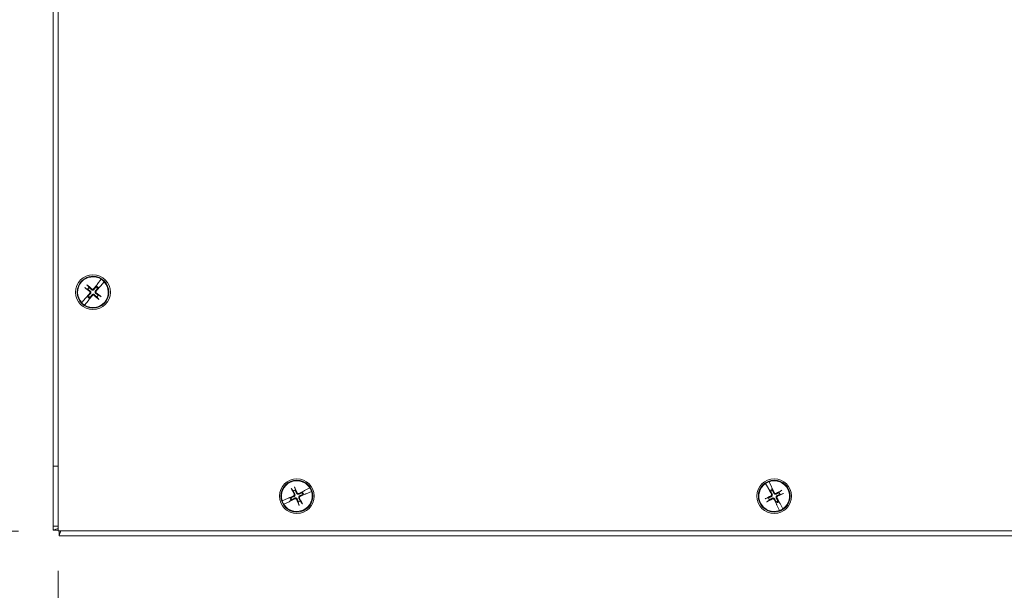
# Model space of a CAD drawing. Header units: inches. Extents: x 4 to 131, y 11 to 81.
# Tile 27 of 44: x 22.82 to 35.19, y 35.64 to 42.8. Entities that reach past the tile are written whole.
import ezdxf

# ---------------------------------------------------------------- set-up
doc = ezdxf.new("R2010")
doc.units = ezdxf.units.IN
doc.header["$LTSCALE"] = 8
doc.header["$MEASUREMENT"] = 0
doc.layers.add('Dimension (ANSI)', color=7, linetype='Continuous', lineweight=13)
doc.layers.add('Visible (ANSI)', color=7, linetype='Continuous', lineweight=13)
doc.styles.add('Note Text (ANSI)', font='RomanS.shx')
doc.dimstyles.new('Default (ANSI)', dxfattribs={"dimscale": 8, "dimtxt": 0.12, "dimasz": 0.098425, "dimexe": 0.125, "dimexo": 0.0625, "dimgap": 0.031496, "dimtad": 0, "dimtih": 1, "dimtoh": 1, "dimdec": 3, "dimrnd": 1e-08, "dimzin": 0, "dimdsep": 46, "dimtxsty": 'Note Text (ANSI)', "dimcen": 0.09, "dimdle": 0.393701, "dimclrd": 256, "dimclre": 256, "dimclrt": 256, "dimadec": 0, "dimazin": 1, "dimtfac": 1, "dimtofl": 0, "dimtmove": 0, "dimatfit": 3, "dimfxl": 0, "dimtolj": 1, "dimtzin": 4, "dimlwd": -1, "dimlwe": -1, "dimarcsym": 0})

# ---------------------------------------------------------------- blocks, each defined once
blk = doc.blocks.new('*D4')
at = {"layer": 'Defpoints', "color": 0}
for p in [(18.097, 60.38), (23.3, 60.38), (23.3, 36.38)]:
    blk.add_point(p, dxfattribs=at)
at = {"layer": 'Dimension (ANSI)'}
for p, q in [((22.8, 60.38), (17.097, 60.38)), ((18.097, 59.593), (18.097, 50.32)), ((18.097, 37.168), (18.097, 45.656)), ((22.8, 36.38), (17.097, 36.38))]:
    blk.add_line(p, q, dxfattribs=at)
for points in [[(17.966, 59.593), (18.229, 59.593), (18.097, 60.38)], [(17.966, 37.168), (18.229, 37.168), (18.097, 36.38)]]:
    blk.add_solid(points, dxfattribs=at)
at = {"layer": 'Dimension (ANSI)', "insert": (18.097, 47.988), "char_height": 0.96, "attachment_point": 5, "style": 'Note Text (ANSI)'}
blk.add_mtext('\\A1;24.00\\PLID\\PHEIGHT', dxfattribs=at)
blk = doc.blocks.new('*D5')
at = {"layer": 'Defpoints', "color": 0}
for p in [(23.3, 36.38), (47.3, 36.38), (23.3, 33.231)]:
    blk.add_point(p, dxfattribs=at)
at = {"layer": 'Dimension (ANSI)'}
for p, q in [((23.3, 35.88), (23.3, 32.231)), ((47.3, 35.88), (47.3, 32.231)), ((24.088, 33.231), (31.651, 33.231)), ((46.513, 33.231), (39.012, 33.231))]:
    blk.add_line(p, q, dxfattribs=at)
for points in [[(24.088, 33.362), (24.088, 33.099), (23.3, 33.231)], [(46.513, 33.362), (46.513, 33.099), (47.3, 33.231)]]:
    blk.add_solid(points, dxfattribs=at)
at = {"layer": 'Dimension (ANSI)', "insert": (35.332, 33.231), "char_height": 0.96, "attachment_point": 5, "style": 'Note Text (ANSI)'}
blk.add_mtext('\\A1;24.00\\PLID WIDTH', dxfattribs=at)

msp = doc.modelspace()

# ---------------------------------------------------------------- linework, layer by layer
at = {"layer": 'Visible (ANSI)'}
for p, q in [((23.23791, 36.44274), (23.23791, 60.44274)), ((23.30041, 36.38024), (23.30041, 60.38024)), ((23.79176, 39.47775), (23.79316, 39.47996)), ((23.79597, 39.4844), (23.79316, 39.47996)), ((23.84242, 39.54211), (23.79597, 39.4844)), ((23.83072, 39.45511), (23.87972, 39.51068)), ((23.84242, 39.54211), (23.84338, 39.54331)), ((23.88074, 39.51183), (23.87972, 39.51068)), ((23.64267, 39.43265), (23.67138, 39.4172)), ((23.69021, 39.43954), (23.67011, 39.46521)), ((23.78067, 39.45754), (23.77487, 39.44677)), ((23.79033, 39.47548), (23.78067, 39.45754)), ((23.79721, 39.42794), (23.80685, 39.43548)), ((23.80685, 39.43548), (23.82289, 39.44804)), ((23.82683, 39.4516), (23.82488, 39.44984)), ((23.82683, 39.4516), (23.83072, 39.45511)), ((23.59508, 39.24865), (23.5961, 39.2498)), ((23.64511, 39.30537), (23.5961, 39.2498)), ((23.63341, 39.21837), (23.67986, 39.27608)), ((23.649, 39.30888), (23.64511, 39.30537)), ((23.649, 39.30888), (23.65094, 39.31064)), ((23.66898, 39.325), (23.65294, 39.31244)), ((23.67861, 39.33254), (23.66898, 39.325)), ((23.67986, 39.27608), (23.68266, 39.28051)), ((23.68406, 39.28273), (23.68266, 39.28051)), ((23.6855, 39.285), (23.69516, 39.30294)), ((23.69516, 39.30294), (23.70095, 39.31371)), ((23.78561, 39.32094), (23.80571, 39.29526)), ((23.83315, 39.32782), (23.80444, 39.34328)), ((23.63341, 39.21837), (23.63244, 39.21717)), ((23.23791, 36.44274), (23.23791, 37.19274)), ((23.23791, 37.19274), (23.30041, 37.19274)), ((26.23624, 36.90599), (26.25573, 36.87985)), ((26.28224, 36.89214), (26.27487, 36.92391)), ((26.38816, 36.88241), (26.37183, 36.87023)), ((26.39042, 36.88386), (26.39263, 36.88528)), ((26.39704, 36.88811), (26.39263, 36.88528)), ((26.46353, 36.92079), (26.39704, 36.88811)), ((26.46353, 36.92079), (26.46491, 36.92147)), ((32.19194, 36.97748), (32.19121, 36.97883)), ((32.19194, 36.97748), (32.22704, 36.91224)), ((32.22704, 36.91224), (32.23003, 36.90793)), ((32.23153, 36.90578), (32.23003, 36.90793)), ((32.23306, 36.90357), (32.24583, 36.8877)), ((32.23474, 37.00101), (32.23541, 36.99962)), ((32.26753, 36.93286), (32.23541, 36.99962)), ((32.24583, 36.8877), (32.2535, 36.87816)), ((32.26926, 36.92791), (32.26753, 36.93286)), ((32.26926, 36.92791), (32.27012, 36.92543)), ((32.27633, 36.90323), (32.271, 36.9229)), ((32.27953, 36.89143), (32.27633, 36.90323)), ((32.38575, 36.88559), (32.36034, 36.86516)), ((26.11536, 36.75933), (26.11677, 36.75994)), ((26.18466, 36.7896), (26.11677, 36.75994)), ((26.18967, 36.79114), (26.18466, 36.7896)), ((26.18967, 36.79114), (26.19218, 36.79191)), ((26.21459, 36.7973), (26.19475, 36.79269)), ((26.21266, 36.75407), (26.229, 36.76625)), ((26.22651, 36.80006), (26.21459, 36.7973)), ((26.229, 36.76625), (26.2388, 36.77356)), ((26.36458, 36.73049), (26.34509, 36.75663)), ((26.37183, 36.87023), (26.36202, 36.86292)), ((26.37432, 36.83641), (26.38623, 36.83918)), ((26.38623, 36.83918), (26.40608, 36.84378)), ((26.41115, 36.84534), (26.40865, 36.84457)), ((26.41115, 36.84534), (26.41616, 36.84688)), ((26.41616, 36.84688), (26.48406, 36.87653)), ((26.48547, 36.87715), (26.48406, 36.87653)), ((32.22723, 36.79736), (32.19576, 36.78883)), ((32.21508, 36.75089), (32.24049, 36.77132)), ((32.355, 36.74878), (32.34733, 36.75831)), ((32.3736, 36.83912), (32.40507, 36.84765)), ((26.13729, 36.71569), (26.13591, 36.71501)), ((26.13729, 36.71569), (26.20378, 36.74837)), ((26.20378, 36.74837), (26.2082, 36.7512)), ((26.2104, 36.75262), (26.2082, 36.7512)), ((26.31859, 36.74433), (26.32596, 36.71257)), ((32.32129, 36.74505), (32.32449, 36.73325)), ((32.32449, 36.73325), (32.32982, 36.71358)), ((32.33157, 36.70857), (32.33071, 36.71105)), ((32.33157, 36.70857), (32.33329, 36.70362)), ((32.33329, 36.70362), (32.36542, 36.63686)), ((32.36776, 36.73291), (32.355, 36.74878)), ((32.36608, 36.63547), (32.36542, 36.63686)), ((32.3693, 36.7307), (32.37079, 36.72855)), ((32.37379, 36.72424), (32.37079, 36.72855)), ((32.40889, 36.659), (32.37379, 36.72424)), ((32.40889, 36.659), (32.40962, 36.65764)), ((23.23791, 36.39245), (23.23791, 36.44274)), ((23.30041, 36.44274), (23.23791, 36.44274)), ((23.30041, 36.44274), (23.23791, 36.44274)), ((23.30041, 36.39245), (23.23791, 36.39245)), ((47.30041, 36.38024), (23.30041, 36.38024)), ((23.31262, 36.31774), (23.31262, 36.38024)), ((47.28821, 36.31774), (23.31262, 36.31774))]:
    msp.add_line(p, q, dxfattribs=at)
for centre, radius in [((23.73791, 39.38024), 0.21875), ((23.73791, 39.38024), 0.1995), ((26.30041, 36.81824), 0.21875), ((26.30041, 36.81824), 0.1995), ((32.30041, 36.81824), 0.21875), ((32.30041, 36.81824), 0.1995)]:
    msp.add_circle(centre, radius, dxfattribs=at)
for centre, radius, start, end in [((23.73791, 39.38024), 0.19268, 57.153384, 222.607301), ((23.73791, 39.38024), 0.19268, 237.153384, 42.607301), ((23.73791, 39.38024), 0.19421, 42.654625, 57.10606), ((23.73791, 39.38024), 0.07611, 128.81267, 150.948015), ((23.73791, 39.38024), 0.07611, 38.81267, 60.948015), ((23.73791, 39.38024), 0.08834, 38.708339, 61.052346), ((23.73791, 39.38024), 0.19421, 222.654625, 237.10606), ((23.73791, 39.38024), 0.08834, 218.708339, 241.052346), ((23.73791, 39.38024), 0.07611, 218.81267, 240.948015), ((23.73791, 39.38024), 0.07611, 308.81267, 330.948015), ((26.30041, 36.81824), 0.19268, 32.157094, 197.611011), ((32.30041, 36.81824), 0.19268, 304.26315, 109.717067), ((26.30041, 36.81824), 0.07611, 103.816379, 125.951725), ((26.30041, 36.81824), 0.19421, 17.658335, 32.109769), ((32.30041, 36.81824), 0.19268, 124.26315, 289.717067), ((32.30041, 36.81824), 0.19421, 109.764391, 124.215825), ((32.30041, 36.81824), 0.08834, 105.818105, 128.162112), ((32.30041, 36.81824), 0.07611, 105.922435, 128.057781), ((26.30041, 36.81824), 0.19421, 197.658335, 212.109769), ((26.30041, 36.81824), 0.19268, 212.157094, 17.611011), ((26.30041, 36.81824), 0.08834, 193.712049, 216.056056), ((26.30041, 36.81824), 0.07611, 193.816379, 215.951725), ((26.30041, 36.81824), 0.07611, 283.816379, 305.951725), ((26.30041, 36.81824), 0.07611, 13.816379, 35.951725), ((26.30041, 36.81824), 0.08834, 13.712049, 36.056056), ((32.30041, 36.81824), 0.07611, 195.922435, 218.057781), ((32.30041, 36.81824), 0.07611, 285.922435, 308.057781), ((32.30041, 36.81824), 0.07611, 15.922435, 38.057781), ((32.30041, 36.81824), 0.08834, 285.818105, 308.162112), ((32.30041, 36.81824), 0.19421, 289.764391, 304.215825)]:
    msp.add_arc(centre, radius, start, end, dxfattribs=at)
for centre, major_axis, start_param, end_param in [((23.75197, 39.3691), (-0.26999, -0.34059), 4.45062487, 4.62774669), ((23.74905, 39.3943), (0.34059, -0.26999), 4.43678756, 4.62774669), ((23.75128, 39.36828), (-0.28988, -0.32382), 4.79703127, 4.97415309), ((23.72595, 39.36687), (-0.32382, 0.28988), 4.79703127, 4.9879904), ((23.72455, 39.3922), (0.28988, 0.32382), 4.79703127, 4.97415309), ((23.72677, 39.36618), (-0.34059, 0.26999), 4.43678756, 4.62774669), ((23.72386, 39.39138), (0.26999, 0.34059), 4.45062487, 4.62774669), ((23.74988, 39.3936), (0.32382, -0.28988), 4.79703127, 4.9879904), ((26.31645, 36.82627), (0.1946, -0.38862), 4.43678756, 4.62774669), ((26.28392, 36.81118), (-0.17099, 0.39956), 4.79703127, 4.9879904), ((26.30844, 36.8022), (-0.38862, -0.1946), 4.45062487, 4.62774669), ((32.31614, 36.82685), (0.20875, -0.3812), 4.45062487, 4.62774669), ((32.28419, 36.81058), (-0.18556, 0.39301), 4.79703127, 4.97415309), ((32.30903, 36.80251), (-0.3812, -0.20875), 4.43678756, 4.62774669), ((26.30747, 36.80175), (-0.39956, -0.17099), 4.79703127, 4.97415309), ((26.29238, 36.83428), (0.38862, 0.1946), 4.45062487, 4.62774669), ((26.3169, 36.8253), (0.17099, -0.39956), 4.79703127, 4.9879904), ((26.28437, 36.81021), (-0.1946, 0.38862), 4.43678756, 4.62774669), ((26.29335, 36.83473), (0.39956, 0.17099), 4.79703127, 4.97415309), ((32.30807, 36.80202), (-0.39301, -0.18556), 4.79703127, 4.9879904), ((32.2918, 36.83397), (0.3812, 0.20875), 4.43678756, 4.62774669), ((32.31663, 36.8259), (0.18556, -0.39301), 4.79703127, 4.97415309), ((32.28468, 36.80962), (-0.20875, 0.3812), 4.45062487, 4.62774669), ((32.29275, 36.83446), (0.39301, 0.18556), 4.79703127, 4.9879904)]:
    msp.add_ellipse(centre, major_axis=major_axis, ratio=0.08715574, start_param=start_param, end_param=end_param, dxfattribs=at)
for points, knots in [([(23.64267, 39.43265), (23.64228, 39.43286), (23.64173, 39.4332), (23.64049, 39.43402), (23.63954, 39.43469), (23.63779, 39.43597), (23.63669, 39.43682), (23.63512, 39.43806), (23.63439, 39.43865), (23.63373, 39.4392)], [0.0817298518, 0.0817298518, 0.0817298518, 0.0817298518, 0.088912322, 0.088912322, 0.0977844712, 0.0977844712, 0.106760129, 0.106760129, 0.1130798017, 0.1130798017, 0.1130798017, 0.1130798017]), ([(23.66214, 39.47292), (23.66279, 39.47236), (23.6635, 39.47174), (23.66499, 39.4704), (23.66601, 39.46946), (23.66757, 39.46796), (23.66839, 39.46714), (23.66941, 39.46605), (23.66984, 39.46556), (23.67011, 39.46521)], [0.0294618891, 0.0294618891, 0.0294618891, 0.0294618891, 0.0357815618, 0.0357815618, 0.0447572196, 0.0447572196, 0.0536293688, 0.0536293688, 0.060811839, 0.060811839, 0.060811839, 0.060811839]), ([(23.69681, 39.38754), (23.69826, 39.38638), (23.69957, 39.38486), (23.70147, 39.38141), (23.70206, 39.37948), (23.70249, 39.3758), (23.70235, 39.37379), (23.70128, 39.37), (23.70035, 39.36821), (23.69903, 39.36652), (23.69884, 39.3663), (23.69865, 39.36607)], [0, 0, 0, 0, 0.0141482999, 0.0141482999, 0.0282965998, 0.0282965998, 0.04243521, 0.04243521, 0.0565738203, 0.0565738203, 0.0588097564, 0.0588097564, 0.0588097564, 0.0588097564]), ([(23.70253, 39.39475), (23.70469, 39.3932), (23.70662, 39.39121), (23.70912, 39.38763), (23.71008, 39.38586), (23.71149, 39.38204), (23.71194, 39.37998), (23.71227, 39.37609), (23.71218, 39.37399), (23.71143, 39.36998), (23.71078, 39.36808), (23.70893, 39.36412), (23.70737, 39.36184), (23.7055, 39.35994)], [0.264127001, 0.264127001, 0.264127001, 0.264127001, 0.285246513, 0.285246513, 0.300145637, 0.300145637, 0.315044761, 0.315044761, 0.329943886, 0.329943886, 0.34484301, 0.34484301, 0.365962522, 0.365962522, 0.365962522, 0.365962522]), ([(23.75243, 39.41562), (23.75087, 39.41346), (23.74888, 39.41153), (23.7453, 39.40904), (23.74353, 39.40808), (23.73971, 39.40666), (23.73766, 39.40621), (23.73376, 39.40588), (23.73166, 39.40597), (23.72766, 39.40672), (23.72575, 39.40737), (23.7218, 39.40922), (23.71951, 39.41079), (23.71761, 39.41265)], [0.264127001, 0.264127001, 0.264127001, 0.264127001, 0.285246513, 0.285246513, 0.300145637, 0.300145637, 0.315044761, 0.315044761, 0.329943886, 0.329943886, 0.34484301, 0.34484301, 0.365962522, 0.365962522, 0.365962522, 0.365962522]), ([(23.7234, 39.34486), (23.72496, 39.34702), (23.72694, 39.34895), (23.73052, 39.35144), (23.7323, 39.3524), (23.73611, 39.35382), (23.73817, 39.35427), (23.74206, 39.3546), (23.74416, 39.3545), (23.74817, 39.35376), (23.75008, 39.35311), (23.75403, 39.35126), (23.75631, 39.34969), (23.75821, 39.34783)], [0.264127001, 0.264127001, 0.264127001, 0.264127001, 0.285246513, 0.285246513, 0.300145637, 0.300145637, 0.315044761, 0.315044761, 0.329943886, 0.329943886, 0.34484301, 0.34484301, 0.365962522, 0.365962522, 0.365962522, 0.365962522]), ([(23.74522, 39.42134), (23.74406, 39.4199), (23.74253, 39.41858), (23.73908, 39.41668), (23.73716, 39.41609), (23.73347, 39.41566), (23.73146, 39.4158), (23.72767, 39.41687), (23.72589, 39.4178), (23.7242, 39.41912), (23.72397, 39.41931), (23.72375, 39.4195)], [0, 0, 0, 0, 0.0141482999, 0.0141482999, 0.0282965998, 0.0282965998, 0.04243521, 0.04243521, 0.0565738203, 0.0565738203, 0.0588097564, 0.0588097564, 0.0588097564, 0.0588097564]), ([(23.77329, 39.36573), (23.77114, 39.36728), (23.7692, 39.36927), (23.76671, 39.37285), (23.76575, 39.37462), (23.76433, 39.37844), (23.76388, 39.38049), (23.76355, 39.38439), (23.76365, 39.38649), (23.76439, 39.39049), (23.76504, 39.3924), (23.76689, 39.39636), (23.76846, 39.39864), (23.77032, 39.40054)], [0.264127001, 0.264127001, 0.264127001, 0.264127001, 0.285246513, 0.285246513, 0.300145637, 0.300145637, 0.315044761, 0.315044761, 0.329943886, 0.329943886, 0.34484301, 0.34484301, 0.365962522, 0.365962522, 0.365962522, 0.365962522]), ([(23.77901, 39.37294), (23.77757, 39.3741), (23.77626, 39.37562), (23.77435, 39.37907), (23.77376, 39.381), (23.77334, 39.38468), (23.77347, 39.38669), (23.77454, 39.39048), (23.77547, 39.39227), (23.77679, 39.39395), (23.77698, 39.39418), (23.77718, 39.3944)], [0, 0, 0, 0, 0.0141482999, 0.0141482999, 0.0282965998, 0.0282965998, 0.04243521, 0.04243521, 0.0565738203, 0.0565738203, 0.0588097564, 0.0588097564, 0.0588097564, 0.0588097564]), ([(23.79033, 39.47548), (23.79054, 39.47587), (23.79088, 39.47642), (23.7914, 39.47721), (23.79157, 39.47747), (23.79176, 39.47775)], [0.0817298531, 0.0817298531, 0.0817298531, 0.0817298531, 0.088912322, 0.088912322, 0.0919196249, 0.0919196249, 0.0919196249, 0.0919196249]), ([(23.79033, 39.47548), (23.79057, 39.47586), (23.79091, 39.47641), (23.79142, 39.47721), (23.79158, 39.47747), (23.79176, 39.47775)], [0.0812370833, 0.0812370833, 0.0812370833, 0.0812370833, 0.0884538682, 0.0884538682, 0.0914229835, 0.0914229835, 0.0914229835, 0.0914229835]), ([(23.82488, 39.44984), (23.82464, 39.44961), (23.82441, 39.44939), (23.82372, 39.44874), (23.82324, 39.44832), (23.82289, 39.44804)], [0.0506220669, 0.0506220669, 0.0506220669, 0.0506220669, 0.0536293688, 0.0536293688, 0.060811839, 0.060811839, 0.060811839, 0.060811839]), ([(23.82488, 39.44984), (23.82463, 39.44962), (23.8244, 39.44941), (23.8237, 39.44878), (23.82322, 39.44834), (23.82289, 39.44804)], [0.0501285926, 0.0501285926, 0.0501285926, 0.0501285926, 0.0530977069, 0.0530977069, 0.0603144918, 0.0603144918, 0.0603144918, 0.0603144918]), ([(23.65094, 39.31064), (23.65119, 39.31086), (23.65142, 39.31107), (23.65212, 39.3117), (23.65261, 39.31214), (23.65294, 39.31244)], [0.0501285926, 0.0501285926, 0.0501285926, 0.0501285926, 0.0530977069, 0.0530977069, 0.0603144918, 0.0603144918, 0.0603144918, 0.0603144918]), ([(23.65094, 39.31064), (23.65118, 39.31087), (23.65141, 39.31109), (23.6521, 39.31174), (23.65258, 39.31215), (23.65294, 39.31244)], [0.0506220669, 0.0506220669, 0.0506220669, 0.0506220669, 0.0536293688, 0.0536293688, 0.060811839, 0.060811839, 0.060811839, 0.060811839]), ([(23.6855, 39.285), (23.68526, 39.28462), (23.68491, 39.28407), (23.68441, 39.28327), (23.68424, 39.28301), (23.68406, 39.28273)], [0.0812370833, 0.0812370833, 0.0812370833, 0.0812370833, 0.0884538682, 0.0884538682, 0.0914229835, 0.0914229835, 0.0914229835, 0.0914229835]), ([(23.6855, 39.285), (23.68529, 39.28461), (23.68495, 39.28406), (23.68443, 39.28327), (23.68425, 39.28301), (23.68406, 39.28273)], [0.0817298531, 0.0817298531, 0.0817298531, 0.0817298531, 0.088912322, 0.088912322, 0.0919196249, 0.0919196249, 0.0919196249, 0.0919196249]), ([(23.73061, 39.33914), (23.73177, 39.34058), (23.73329, 39.34189), (23.73674, 39.3438), (23.73867, 39.34439), (23.74236, 39.34482), (23.74436, 39.34468), (23.74816, 39.34361), (23.74994, 39.34268), (23.75163, 39.34136), (23.75185, 39.34117), (23.75208, 39.34097)], [0, 0, 0, 0, 0.0141482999, 0.0141482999, 0.0282965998, 0.0282965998, 0.04243521, 0.04243521, 0.0565738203, 0.0565738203, 0.0588097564, 0.0588097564, 0.0588097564, 0.0588097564]), ([(23.81368, 39.28756), (23.81303, 39.28812), (23.81233, 39.28873), (23.81083, 39.29007), (23.80981, 39.29102), (23.80825, 39.29252), (23.80743, 39.29334), (23.80641, 39.29443), (23.80599, 39.29491), (23.80571, 39.29526)], [0.0294618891, 0.0294618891, 0.0294618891, 0.0294618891, 0.0357815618, 0.0357815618, 0.0447572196, 0.0447572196, 0.0536293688, 0.0536293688, 0.060811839, 0.060811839, 0.060811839, 0.060811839]), ([(23.83315, 39.32782), (23.83354, 39.32761), (23.83409, 39.32728), (23.83534, 39.32646), (23.83629, 39.32579), (23.83803, 39.32451), (23.83913, 39.32366), (23.84071, 39.32242), (23.84144, 39.32183), (23.84209, 39.32128)], [0.0817298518, 0.0817298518, 0.0817298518, 0.0817298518, 0.088912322, 0.088912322, 0.0977844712, 0.0977844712, 0.106760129, 0.106760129, 0.1130798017, 0.1130798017, 0.1130798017, 0.1130798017]), ([(26.23624, 36.90599), (26.23598, 36.90635), (26.23562, 36.90688), (26.23484, 36.90815), (26.23426, 36.90916), (26.23322, 36.91106), (26.23258, 36.91229), (26.23168, 36.91408), (26.23127, 36.91493), (26.2309, 36.9157)], [0.0817298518, 0.0817298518, 0.0817298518, 0.0817298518, 0.088912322, 0.088912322, 0.0977844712, 0.0977844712, 0.106760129, 0.106760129, 0.1130798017, 0.1130798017, 0.1130798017, 0.1130798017]), ([(26.2709, 36.93425), (26.27126, 36.93347), (26.27164, 36.93262), (26.27242, 36.93077), (26.27295, 36.92949), (26.27373, 36.92747), (26.27412, 36.92637), (26.27459, 36.92496), (26.27477, 36.92434), (26.27487, 36.92391)], [0.0294618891, 0.0294618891, 0.0294618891, 0.0294618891, 0.0357815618, 0.0357815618, 0.0447572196, 0.0447572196, 0.0536293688, 0.0536293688, 0.060811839, 0.060811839, 0.060811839, 0.060811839]), ([(26.38816, 36.88241), (26.38854, 36.88265), (26.38909, 36.883), (26.38988, 36.88351), (26.39014, 36.88368), (26.39042, 36.88386)], [0.0812370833, 0.0812370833, 0.0812370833, 0.0812370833, 0.0884538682, 0.0884538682, 0.0914229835, 0.0914229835, 0.0914229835, 0.0914229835]), ([(26.38816, 36.88241), (26.38852, 36.88268), (26.38906, 36.88303), (26.38986, 36.88353), (26.39013, 36.88369), (26.39042, 36.88386)], [0.0817298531, 0.0817298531, 0.0817298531, 0.0817298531, 0.088912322, 0.088912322, 0.0919196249, 0.0919196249, 0.0919196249, 0.0919196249]), ([(32.23306, 36.90357), (32.23278, 36.90392), (32.23241, 36.90444), (32.23188, 36.90523), (32.23171, 36.90549), (32.23153, 36.90578)], [0.0817298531, 0.0817298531, 0.0817298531, 0.0817298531, 0.088912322, 0.088912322, 0.0919196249, 0.0919196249, 0.0919196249, 0.0919196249]), ([(32.23306, 36.90357), (32.23281, 36.90394), (32.23243, 36.90447), (32.23189, 36.90525), (32.23172, 36.9055), (32.23153, 36.90578)], [0.0812370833, 0.0812370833, 0.0812370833, 0.0812370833, 0.0884538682, 0.0884538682, 0.0914229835, 0.0914229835, 0.0914229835, 0.0914229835]), ([(32.27012, 36.92543), (32.27024, 36.92512), (32.27035, 36.92482), (32.27068, 36.92394), (32.27088, 36.92333), (32.271, 36.9229)], [0.0506220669, 0.0506220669, 0.0506220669, 0.0506220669, 0.0536293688, 0.0536293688, 0.060811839, 0.060811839, 0.060811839, 0.060811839]), ([(32.27012, 36.92543), (32.27023, 36.92512), (32.27033, 36.92483), (32.27064, 36.92393), (32.27085, 36.92332), (32.271, 36.9229)], [0.0501285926, 0.0501285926, 0.0501285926, 0.0501285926, 0.0530977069, 0.0530977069, 0.0603144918, 0.0603144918, 0.0603144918, 0.0603144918]), ([(32.38575, 36.88559), (32.38609, 36.88587), (32.38662, 36.88625), (32.38785, 36.88707), (32.38884, 36.88769), (32.3907, 36.8888), (32.39191, 36.88948), (32.39367, 36.89045), (32.39449, 36.89089), (32.39526, 36.89128)], [0.0817298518, 0.0817298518, 0.0817298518, 0.0817298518, 0.088912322, 0.088912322, 0.0977844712, 0.0977844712, 0.106760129, 0.106760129, 0.1130798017, 0.1130798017, 0.1130798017, 0.1130798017]), ([(26.19218, 36.79191), (26.1925, 36.79202), (26.19279, 36.79212), (26.19369, 36.79241), (26.1943, 36.79259), (26.19475, 36.79269)], [0.0506220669, 0.0506220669, 0.0506220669, 0.0506220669, 0.0536293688, 0.0536293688, 0.060811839, 0.060811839, 0.060811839, 0.060811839]), ([(26.19218, 36.79191), (26.1925, 36.792), (26.19279, 36.79209), (26.1937, 36.79237), (26.19432, 36.79256), (26.19475, 36.79269)], [0.0501285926, 0.0501285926, 0.0501285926, 0.0501285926, 0.0530977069, 0.0530977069, 0.0603144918, 0.0603144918, 0.0603144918, 0.0603144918]), ([(26.26625, 36.84222), (26.26707, 36.84056), (26.26761, 36.83863), (26.26788, 36.8347), (26.2676, 36.8327), (26.26643, 36.82918), (26.26545, 36.82742), (26.26288, 36.82443), (26.26129, 36.82321), (26.25938, 36.82224), (26.25911, 36.82211), (26.25884, 36.82199)], [0, 0, 0, 0, 0.0141482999, 0.0141482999, 0.0282965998, 0.0282965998, 0.04243521, 0.04243521, 0.0565738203, 0.0565738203, 0.0588097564, 0.0588097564, 0.0588097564, 0.0588097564]), ([(26.27448, 36.84634), (26.27577, 36.84402), (26.27669, 36.8414), (26.27743, 36.8371), (26.27756, 36.83509), (26.27722, 36.83103), (26.27676, 36.82898), (26.27542, 36.82531), (26.27445, 36.82345), (26.27208, 36.82013), (26.27069, 36.81868), (26.26734, 36.81588), (26.26495, 36.81447), (26.26246, 36.81353)], [0.264127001, 0.264127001, 0.264127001, 0.264127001, 0.285246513, 0.285246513, 0.300145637, 0.300145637, 0.315044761, 0.315044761, 0.329943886, 0.329943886, 0.34484301, 0.34484301, 0.365962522, 0.365962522, 0.365962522, 0.365962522]), ([(26.27231, 36.7923), (26.27463, 36.7936), (26.27725, 36.79452), (26.28155, 36.79526), (26.28356, 36.79538), (26.28762, 36.79505), (26.28967, 36.79459), (26.29334, 36.79325), (26.2952, 36.79227), (26.29852, 36.78991), (26.29997, 36.78851), (26.30277, 36.78517), (26.30418, 36.78278), (26.30512, 36.78029)], [0.264127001, 0.264127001, 0.264127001, 0.264127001, 0.285246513, 0.285246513, 0.300145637, 0.300145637, 0.315044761, 0.315044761, 0.329943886, 0.329943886, 0.34484301, 0.34484301, 0.365962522, 0.365962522, 0.365962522, 0.365962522]), ([(26.27643, 36.78408), (26.27809, 36.78489), (26.28002, 36.78544), (26.28395, 36.78571), (26.28595, 36.78543), (26.28947, 36.78426), (26.29123, 36.78328), (26.29422, 36.78071), (26.29544, 36.77912), (26.29641, 36.77721), (26.29654, 36.77694), (26.29666, 36.77667)], [0, 0, 0, 0, 0.0141482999, 0.0141482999, 0.0282965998, 0.0282965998, 0.04243521, 0.04243521, 0.0565738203, 0.0565738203, 0.0588097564, 0.0588097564, 0.0588097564, 0.0588097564]), ([(26.32852, 36.84417), (26.32619, 36.84288), (26.32358, 36.84196), (26.31928, 36.84122), (26.31727, 36.84109), (26.31321, 36.84143), (26.31116, 36.84189), (26.30748, 36.84323), (26.30562, 36.84421), (26.30231, 36.84657), (26.30085, 36.84797), (26.29805, 36.85131), (26.29664, 36.8537), (26.29571, 36.85619)], [0.264127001, 0.264127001, 0.264127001, 0.264127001, 0.285246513, 0.285246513, 0.300145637, 0.300145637, 0.315044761, 0.315044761, 0.329943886, 0.329943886, 0.34484301, 0.34484301, 0.365962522, 0.365962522, 0.365962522, 0.365962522]), ([(26.3244, 36.8524), (26.32274, 36.85158), (26.3208, 36.85104), (26.31687, 36.85077), (26.31487, 36.85105), (26.31135, 36.85222), (26.30959, 36.8532), (26.30661, 36.85577), (26.30538, 36.85736), (26.30441, 36.85927), (26.30428, 36.85954), (26.30417, 36.85981)], [0, 0, 0, 0, 0.0141482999, 0.0141482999, 0.0282965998, 0.0282965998, 0.04243521, 0.04243521, 0.0565738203, 0.0565738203, 0.0588097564, 0.0588097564, 0.0588097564, 0.0588097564]), ([(26.32635, 36.79013), (26.32505, 36.79246), (26.32414, 36.79507), (26.32339, 36.79937), (26.32327, 36.80139), (26.3236, 36.80544), (26.32406, 36.8075), (26.3254, 36.81117), (26.32638, 36.81303), (26.32875, 36.81634), (26.33014, 36.8178), (26.33349, 36.8206), (26.33587, 36.82201), (26.33836, 36.82294)], [0.264127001, 0.264127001, 0.264127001, 0.264127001, 0.285246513, 0.285246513, 0.300145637, 0.300145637, 0.315044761, 0.315044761, 0.329943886, 0.329943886, 0.34484301, 0.34484301, 0.365962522, 0.365962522, 0.365962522, 0.365962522]), ([(26.33457, 36.79425), (26.33376, 36.79591), (26.33321, 36.79785), (26.33295, 36.80178), (26.33322, 36.80378), (26.3344, 36.8073), (26.33537, 36.80906), (26.33794, 36.81204), (26.33954, 36.81327), (26.34144, 36.81424), (26.34171, 36.81437), (26.34198, 36.81449)], [0, 0, 0, 0, 0.0141482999, 0.0141482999, 0.0282965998, 0.0282965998, 0.04243521, 0.04243521, 0.0565738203, 0.0565738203, 0.0588097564, 0.0588097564, 0.0588097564, 0.0588097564]), ([(26.40865, 36.84457), (26.40833, 36.84447), (26.40803, 36.84438), (26.40713, 36.84411), (26.40651, 36.84392), (26.40608, 36.84378)], [0.0501285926, 0.0501285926, 0.0501285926, 0.0501285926, 0.0530977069, 0.0530977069, 0.0603144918, 0.0603144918, 0.0603144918, 0.0603144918]), ([(26.40865, 36.84457), (26.40833, 36.84446), (26.40803, 36.84436), (26.40713, 36.84407), (26.40652, 36.84389), (26.40608, 36.84378)], [0.0506220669, 0.0506220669, 0.0506220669, 0.0506220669, 0.0536293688, 0.0536293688, 0.060811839, 0.060811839, 0.060811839, 0.060811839]), ([(32.18556, 36.78448), (32.18633, 36.78487), (32.18717, 36.78528), (32.18898, 36.78614), (32.19025, 36.78671), (32.19224, 36.78756), (32.19332, 36.78799), (32.19471, 36.78851), (32.19533, 36.78871), (32.19576, 36.78883)], [0.0294618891, 0.0294618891, 0.0294618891, 0.0294618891, 0.0357815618, 0.0357815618, 0.0447572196, 0.0447572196, 0.0536293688, 0.0536293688, 0.060811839, 0.060811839, 0.060811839, 0.060811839]), ([(32.26539, 36.84095), (32.26627, 36.83932), (32.26688, 36.83741), (32.2673, 36.83349), (32.26709, 36.83149), (32.26605, 36.82792), (32.26514, 36.82613), (32.26268, 36.82305), (32.26113, 36.82177), (32.25926, 36.82073), (32.259, 36.82059), (32.25873, 36.82046)], [0, 0, 0, 0, 0.0141482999, 0.0141482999, 0.0282965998, 0.0282965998, 0.04243521, 0.04243521, 0.0565738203, 0.0565738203, 0.0588097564, 0.0588097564, 0.0588097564, 0.0588097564]), ([(32.27346, 36.84537), (32.27484, 36.8431), (32.27585, 36.84052), (32.27676, 36.83625), (32.27695, 36.83424), (32.27677, 36.83017), (32.27639, 36.82811), (32.27518, 36.82439), (32.27427, 36.82249), (32.27203, 36.81909), (32.27069, 36.81759), (32.26745, 36.81466), (32.26511, 36.81317), (32.26266, 36.81214)], [0.264127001, 0.264127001, 0.264127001, 0.264127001, 0.285246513, 0.285246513, 0.300145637, 0.300145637, 0.315044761, 0.315044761, 0.329943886, 0.329943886, 0.34484301, 0.34484301, 0.365962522, 0.365962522, 0.365962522, 0.365962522]), ([(32.27328, 36.79129), (32.27555, 36.79267), (32.27813, 36.79368), (32.2824, 36.79458), (32.28441, 36.79478), (32.28848, 36.7946), (32.29054, 36.79421), (32.29426, 36.793), (32.29616, 36.7921), (32.29956, 36.78986), (32.30107, 36.78852), (32.30399, 36.78527), (32.30548, 36.78294), (32.30651, 36.78049)], [0.264127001, 0.264127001, 0.264127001, 0.264127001, 0.285246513, 0.285246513, 0.300145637, 0.300145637, 0.315044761, 0.315044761, 0.329943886, 0.329943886, 0.34484301, 0.34484301, 0.365962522, 0.365962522, 0.365962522, 0.365962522]), ([(32.2777, 36.78322), (32.27933, 36.7841), (32.28124, 36.78471), (32.28516, 36.78512), (32.28716, 36.78492), (32.29073, 36.78388), (32.29252, 36.78297), (32.2956, 36.78051), (32.29688, 36.77896), (32.29792, 36.77709), (32.29806, 36.77683), (32.29819, 36.77656)], [0, 0, 0, 0, 0.0141482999, 0.0141482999, 0.0282965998, 0.0282965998, 0.04243521, 0.04243521, 0.0565738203, 0.0565738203, 0.0588097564, 0.0588097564, 0.0588097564, 0.0588097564]), ([(32.32755, 36.84519), (32.32527, 36.84381), (32.32269, 36.8428), (32.31842, 36.84189), (32.31641, 36.8417), (32.31235, 36.84188), (32.31028, 36.84227), (32.30656, 36.84347), (32.30466, 36.84438), (32.30127, 36.84662), (32.29976, 36.84796), (32.29684, 36.8512), (32.29534, 36.85354), (32.29432, 36.85599)], [0.264127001, 0.264127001, 0.264127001, 0.264127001, 0.285246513, 0.285246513, 0.300145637, 0.300145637, 0.315044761, 0.315044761, 0.329943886, 0.329943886, 0.34484301, 0.34484301, 0.365962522, 0.365962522, 0.365962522, 0.365962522]), ([(32.32313, 36.85326), (32.3215, 36.85238), (32.31958, 36.85177), (32.31566, 36.85136), (32.31366, 36.85156), (32.3101, 36.8526), (32.3083, 36.85351), (32.30522, 36.85597), (32.30394, 36.85752), (32.3029, 36.85939), (32.30276, 36.85965), (32.30263, 36.85992)], [0, 0, 0, 0, 0.0141482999, 0.0141482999, 0.0282965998, 0.0282965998, 0.04243521, 0.04243521, 0.0565738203, 0.0565738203, 0.0588097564, 0.0588097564, 0.0588097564, 0.0588097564]), ([(32.32736, 36.79111), (32.32598, 36.79338), (32.32497, 36.79596), (32.32407, 36.80023), (32.32387, 36.80224), (32.32405, 36.80631), (32.32444, 36.80837), (32.32565, 36.81209), (32.32655, 36.81399), (32.3288, 36.81739), (32.33013, 36.81889), (32.33338, 36.82182), (32.33571, 36.82331), (32.33817, 36.82434)], [0.264127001, 0.264127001, 0.264127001, 0.264127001, 0.285246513, 0.285246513, 0.300145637, 0.300145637, 0.315044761, 0.315044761, 0.329943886, 0.329943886, 0.34484301, 0.34484301, 0.365962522, 0.365962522, 0.365962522, 0.365962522]), ([(32.33543, 36.79553), (32.33456, 36.79715), (32.33394, 36.79907), (32.33353, 36.80299), (32.33373, 36.80499), (32.33477, 36.80855), (32.33568, 36.81035), (32.33814, 36.81343), (32.33969, 36.81471), (32.34156, 36.81575), (32.34183, 36.81589), (32.34209, 36.81602)], [0, 0, 0, 0, 0.0141482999, 0.0141482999, 0.0282965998, 0.0282965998, 0.04243521, 0.04243521, 0.0565738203, 0.0565738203, 0.0588097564, 0.0588097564, 0.0588097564, 0.0588097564]), ([(32.41526, 36.852), (32.4145, 36.85161), (32.41366, 36.8512), (32.41184, 36.85034), (32.41058, 36.84977), (32.40859, 36.84892), (32.40751, 36.84849), (32.40611, 36.84797), (32.4055, 36.84777), (32.40507, 36.84765)], [0.0294618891, 0.0294618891, 0.0294618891, 0.0294618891, 0.0357815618, 0.0357815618, 0.0447572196, 0.0447572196, 0.0536293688, 0.0536293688, 0.060811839, 0.060811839, 0.060811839, 0.060811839]), ([(26.21266, 36.75407), (26.21231, 36.7538), (26.21177, 36.75345), (26.21096, 36.75295), (26.21069, 36.75279), (26.2104, 36.75262)], [0.0817298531, 0.0817298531, 0.0817298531, 0.0817298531, 0.088912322, 0.088912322, 0.0919196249, 0.0919196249, 0.0919196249, 0.0919196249]), ([(26.21266, 36.75407), (26.21229, 36.75383), (26.21174, 36.75348), (26.21094, 36.75297), (26.21068, 36.7528), (26.2104, 36.75262)], [0.0812370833, 0.0812370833, 0.0812370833, 0.0812370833, 0.0884538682, 0.0884538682, 0.0914229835, 0.0914229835, 0.0914229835, 0.0914229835]), ([(26.32992, 36.70222), (26.32957, 36.703), (26.32919, 36.70386), (26.3284, 36.70571), (26.32788, 36.70699), (26.3271, 36.70901), (26.3267, 36.7101), (26.32624, 36.71152), (26.32606, 36.71214), (26.32596, 36.71257)], [0.0294618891, 0.0294618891, 0.0294618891, 0.0294618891, 0.0357815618, 0.0357815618, 0.0447572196, 0.0447572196, 0.0536293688, 0.0536293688, 0.060811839, 0.060811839, 0.060811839, 0.060811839]), ([(26.36458, 36.73049), (26.36485, 36.73013), (26.3652, 36.72959), (26.36599, 36.72833), (26.36657, 36.72732), (26.3676, 36.72542), (26.36825, 36.72419), (26.36915, 36.7224), (26.36956, 36.72155), (26.36992, 36.72078)], [0.0817298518, 0.0817298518, 0.0817298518, 0.0817298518, 0.088912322, 0.088912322, 0.0977844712, 0.0977844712, 0.106760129, 0.106760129, 0.1130798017, 0.1130798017, 0.1130798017, 0.1130798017]), ([(32.21508, 36.75089), (32.21473, 36.75061), (32.21421, 36.75023), (32.21297, 36.74941), (32.21198, 36.74879), (32.21012, 36.74768), (32.20892, 36.74699), (32.20716, 36.74603), (32.20633, 36.74559), (32.20557, 36.7452)], [0.0817298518, 0.0817298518, 0.0817298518, 0.0817298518, 0.088912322, 0.088912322, 0.0977844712, 0.0977844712, 0.106760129, 0.106760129, 0.1130798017, 0.1130798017, 0.1130798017, 0.1130798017]), ([(32.33071, 36.71105), (32.3306, 36.71136), (32.33049, 36.71165), (32.33018, 36.71255), (32.32997, 36.71316), (32.32982, 36.71358)], [0.0501285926, 0.0501285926, 0.0501285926, 0.0501285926, 0.0530977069, 0.0530977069, 0.0603144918, 0.0603144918, 0.0603144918, 0.0603144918]), ([(32.33071, 36.71105), (32.33058, 36.71136), (32.33047, 36.71165), (32.33014, 36.71254), (32.32994, 36.71314), (32.32982, 36.71358)], [0.0506220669, 0.0506220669, 0.0506220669, 0.0506220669, 0.0536293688, 0.0536293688, 0.060811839, 0.060811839, 0.060811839, 0.060811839]), ([(32.36776, 36.73291), (32.36802, 36.73254), (32.36839, 36.73201), (32.36893, 36.73123), (32.36911, 36.73097), (32.3693, 36.7307)], [0.0812370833, 0.0812370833, 0.0812370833, 0.0812370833, 0.0884538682, 0.0884538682, 0.0914229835, 0.0914229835, 0.0914229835, 0.0914229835]), ([(32.36776, 36.73291), (32.36804, 36.73256), (32.36842, 36.73204), (32.36894, 36.73125), (32.36912, 36.73099), (32.3693, 36.7307)], [0.0817298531, 0.0817298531, 0.0817298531, 0.0817298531, 0.088912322, 0.088912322, 0.0919196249, 0.0919196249, 0.0919196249, 0.0919196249]), ([(23.30056, 36.41105), (23.28034, 36.40505), (23.26286, 36.39985), (23.25183, 36.39658), (23.24276, 36.39389), (23.23985, 36.39302), (23.23791, 36.39245)], [-1.15253117, -1.15253117, -1.15253117, -1.15253117, -0.52014575, -0.52014575, -0.52014575, 0, 0, 0, 0]), ([(23.31262, 36.31774), (23.31511, 36.32612), (23.31884, 36.33869), (23.32834, 36.37068), (23.32926, 36.37378), (23.33021, 36.37697), (23.33118, 36.38024)], [0, 0, 0, 0, 1.05065058, 1.05065058, 1.05065058, 1.15253117, 1.15253117, 1.15253117, 1.15253117])]:
    msp.add_open_spline(points, degree=3, knots=knots, dxfattribs=at)
for points, weights in [([(23.67138, 39.4172), (23.69216, 39.40224), (23.70253, 39.39475)], [1, 1.43005778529, 1.81116504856]), ([(23.7055, 39.35994), (23.69655, 39.3508), (23.67861, 39.33254)], [1.81116504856, 1.43005778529, 1]), ([(23.71761, 39.41265), (23.70847, 39.4216), (23.69021, 39.43954)], [1.81116504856, 1.43005778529, 1]), ([(23.77487, 39.44677), (23.75991, 39.426), (23.75243, 39.41562)], [1, 1.43005778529, 1.81116504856]), ([(23.77032, 39.40054), (23.77928, 39.40968), (23.79721, 39.42794)], [1.81116504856, 1.43005778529, 1]), ([(23.80444, 39.34328), (23.78367, 39.35824), (23.77329, 39.36573)], [1, 1.43005778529, 1.81116504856]), ([(23.70095, 39.31371), (23.71591, 39.33448), (23.7234, 39.34486)], [1, 1.43005778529, 1.81116504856]), ([(23.75821, 39.34783), (23.76735, 39.33887), (23.78561, 39.32094)], [1.81116504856, 1.43005778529, 1]), ([(26.25573, 36.87985), (26.26824, 36.85751), (26.27448, 36.84634)], [1, 1.43005778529, 1.81116504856]), ([(26.29571, 36.85619), (26.29121, 36.86817), (26.28224, 36.89214)], [1.81116504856, 1.43005778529, 1]), ([(32.29432, 36.85599), (32.28938, 36.8678), (32.27953, 36.89143)], [1.81116504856, 1.43005778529, 1]), ([(26.26246, 36.81353), (26.25048, 36.80904), (26.22651, 36.80006)], [1.81116504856, 1.43005778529, 1]), ([(26.2388, 36.77356), (26.26114, 36.78606), (26.27231, 36.7923)], [1, 1.43005778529, 1.81116504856]), ([(26.30512, 36.78029), (26.30961, 36.76831), (26.31859, 36.74433)], [1.81116504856, 1.43005778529, 1]), ([(26.34509, 36.75663), (26.33259, 36.77897), (26.32635, 36.79013)], [1, 1.43005778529, 1.81116504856]), ([(26.36202, 36.86292), (26.33969, 36.85041), (26.32852, 36.84417)], [1, 1.43005778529, 1.81116504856]), ([(26.33836, 36.82294), (26.35034, 36.82744), (26.37432, 36.83641)], [1.81116504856, 1.43005778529, 1]), ([(32.26266, 36.81214), (32.25085, 36.80721), (32.22723, 36.79736)], [1.81116504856, 1.43005778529, 1]), ([(32.24049, 36.77132), (32.26235, 36.78464), (32.27328, 36.79129)], [1, 1.43005778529, 1.81116504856]), ([(32.2535, 36.87816), (32.26682, 36.8563), (32.27346, 36.84537)], [1, 1.43005778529, 1.81116504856]), ([(32.30651, 36.78049), (32.31144, 36.76868), (32.32129, 36.74505)], [1.81116504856, 1.43005778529, 1]), ([(32.34733, 36.75831), (32.33401, 36.78017), (32.32736, 36.79111)], [1, 1.43005778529, 1.81116504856]), ([(32.36034, 36.86516), (32.33848, 36.85184), (32.32755, 36.84519)], [1, 1.43005778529, 1.81116504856]), ([(32.33817, 36.82434), (32.34997, 36.82927), (32.3736, 36.83912)], [1.81116504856, 1.43005778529, 1])]:
    msp.add_rational_spline(points, weights, degree=2, dxfattribs=at)

# ---------------------------------------------------------------- dimensions: what is measured, and where the dimension line sits
at = {"layer": 'Dimension (ANSI)'}
for base, p1, p2, angle, text, override, picture, middle in [((18.09739, 60.38024), (23.30041, 36.38024), (23.30041, 60.38024), 90, '<>\\PLID\\PHEIGHT', {"dimdec": 2, "dimtp": 0, "dimtm": 0, "dimtdec": 2, "dimatfit": 1}, '*D4', (18.09739, 47.98823)), ((23.30041, 33.23063), (47.30041, 36.38024), (23.30041, 36.38024), 180, '<>\\PLID WIDTH', {"dimtih": 0, "dimtoh": 0, "dimdec": 2, "dimtp": 0, "dimtm": 0, "dimtdec": 2, "dimatfit": 1}, '*D5', (35.33166, 33.23063))]:
    dim = msp.add_linear_dim(base=base, p1=p1, p2=p2, angle=angle, text=text, dimstyle='Default (ANSI)', override=override, dxfattribs=at)
    dim.commit()
    dim.dimension.update_dxf_attribs({"geometry": picture, "text_midpoint": middle, "dimtype": 160})

doc.saveas('drawing.dxf')
